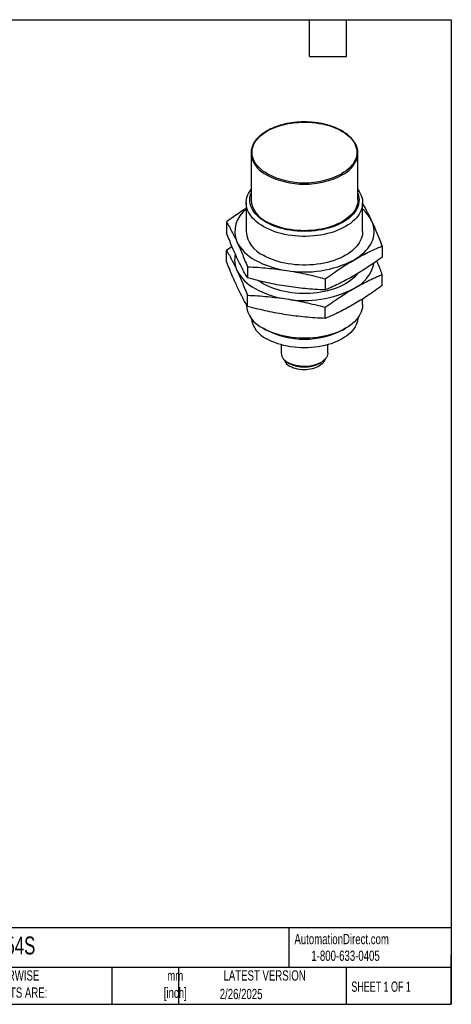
# Model space of a CAD drawing. Header units: millimetres. Extents: x 6 to 273, y 6 to 210.
# Tile 2 of 2: x 184 to 273, y 6 to 210. Entities that reach past the tile are written whole.
import ezdxf

# ---------------------------------------------------------------- set-up
doc = ezdxf.new("R2010")
doc.units = ezdxf.units.MM
doc.layers.add('TEXT', color=140, linetype='Continuous', lineweight=25)
doc.styles.add('SLDTEXTSTYLE0', font='TXT', dxfattribs={"width": 0.7})
doc.styles.add('SLDTEXTSTYLE1', font='TXT', dxfattribs={"width": 0.65})

msp = doc.modelspace()

# ---------------------------------------------------------------- linework, layer by layer
for p, q in [((231.7433, 182), (231.7433, 172.3648)), ((253.7801, 172.3648), (253.7801, 182)), ((230.7617, 171.7638), (230.7617, 165.8325)), ((254.7617, 165.8325), (254.7617, 171.7638)), ((226.7006, 167.8295), (226.7006, 165.5381)), ((227.8234, 162.756), (226.7006, 161.9504)), ((258.8229, 162.8607), (258.8229, 160.5693)), ((226.7006, 159.659), (226.7006, 161.9504)), ((231.0042, 158.5576), (231.0042, 156.2662)), ((258.8229, 154.6902), (258.8229, 156.9816)), ((247.0653, 156.0732), (247.0653, 153.7818)), ((231.0042, 150.3871), (231.0042, 152.6785)), ((230.7617, 150.8151), (230.7617, 150.7559)), ((254.7617, 150.7559), (254.7617, 151.9138)), ((247.0653, 147.9027), (247.0653, 150.1941)), ((234.2765, 145.8574), (234.7969, 145.5569)), ((250.7279, 145.5576), (251.2484, 145.8582)), ((237.9617, 142.4697), (237.9617, 140.7572)), ((247.5617, 140.7572), (247.5617, 142.4697)), ((239.3676, 138.7978), (239.7147, 138.5974)), ((245.8093, 138.5977), (246.1564, 138.7981))]:
    msp.add_line(p, q)
at = {"flags": 128}
for points in [[(235.112, 186.5794), (235.64, 186.8645), (236.1999, 187.1286), (236.789, 187.3705), (237.4048, 187.5892), (238.0446, 187.7837), (238.7054, 187.953), (239.3843, 188.0965), (240.0783, 188.2134), (240.7843, 188.3034), (241.4992, 188.3659), (242.2196, 188.4008), (242.9425, 188.4077), (243.6646, 188.3868), (244.3827, 188.3381), (245.0935, 188.2618), (245.7939, 188.1583), (246.4807, 188.028), (247.151, 187.8715), (247.8016, 187.6895), (248.4298, 187.4828), (249.0326, 187.2524), (249.6074, 186.9993), (250.1516, 186.7245), (250.6629, 186.4294), (251.1388, 186.1152), (251.5773, 185.7834), (251.9765, 185.4354), (252.3345, 185.0727), (252.6497, 184.6971), (252.9208, 184.3102), (253.1465, 183.9137), (253.3259, 183.5094), (253.458, 183.099), (253.5424, 182.6845), (253.5786, 182.2676), (253.5666, 181.8503), (253.5062, 181.4344), (253.3979, 181.0217), (253.2421, 180.6142), (253.0394, 180.2135), (252.7909, 179.8216), (252.4976, 179.4401), (252.1607, 179.0708), (251.782, 178.7153), (251.3629, 178.3752), (250.9054, 178.052), (250.4115, 177.7472)], [(235.112, 177.7472), (234.6078, 178.0588), (234.1416, 178.3896), (233.7156, 178.738), (233.3318, 179.1024), (232.9919, 179.481), (232.6976, 179.8722), (232.4502, 180.274), (232.2509, 180.6846), (232.1007, 181.1021), (232.0001, 181.5246), (231.9497, 181.9501), (231.9497, 182.3765), (232.0001, 182.802), (232.1007, 183.2244), (232.2509, 183.642), (232.4502, 184.0526), (232.6976, 184.4544), (232.9919, 184.8456), (233.3318, 185.2242), (233.7156, 185.5886), (234.1416, 185.9369), (234.6078, 186.2677), (235.112, 186.5794)], [(234.2765, 166.8654), (233.7604, 167.1826), (233.2799, 167.5179), (232.8368, 167.87), (232.4328, 168.2375), (232.0697, 168.6188), (231.7487, 169.0126), (231.4712, 169.4172), (231.2382, 169.8311), (231.0507, 170.2526), (230.9095, 170.6801), (230.815, 171.1119), (230.7677, 171.5462), (230.7677, 171.9814), (230.815, 172.4158), (230.9095, 172.8475), (231.0507, 173.275), (231.2382, 173.6965), (231.4712, 174.1104), (231.7433, 174.5079)], [(234.7969, 167.7668), (234.293, 168.0774), (233.8254, 168.4063), (233.3961, 168.7522), (233.0068, 169.1135), (232.6594, 169.4888), (232.3552, 169.8764), (232.0955, 170.2746), (231.8816, 170.6818), (231.7142, 171.0962), (231.5941, 171.516), (231.5219, 171.9395), (231.4977, 172.3648), (231.5219, 172.7901), (231.5941, 173.2136), (231.7142, 173.6334), (231.7433, 173.7153)], [(253.7801, 174.5079), (254.0523, 174.1104), (254.2853, 173.6965), (254.4728, 173.275), (254.614, 172.8475), (254.7085, 172.4158), (254.7558, 171.9814), (254.7558, 171.5462), (254.7085, 171.1119), (254.614, 170.6801), (254.4728, 170.2526), (254.2853, 169.8311), (254.0523, 169.4172), (253.7748, 169.0126), (253.4538, 168.6188), (253.0907, 168.2375), (252.6867, 167.87), (252.2436, 167.5179), (251.7631, 167.1826), (251.247, 166.8654), (250.6975, 166.5675), (250.1166, 166.2901), (249.5068, 166.0343), (248.8702, 165.8011), (248.2096, 165.5914), (247.5275, 165.4061), (246.8266, 165.2459), (246.1096, 165.1114), (245.3795, 165.0032), (244.639, 164.9217), (243.891, 164.8671), (243.1387, 164.8398), (242.3848, 164.8398), (241.6324, 164.8671), (240.8845, 164.9217), (240.144, 165.0032), (239.4139, 165.1114), (238.6969, 165.2459), (237.996, 165.4061), (237.3139, 165.5914), (236.6533, 165.8011), (236.0167, 166.0343), (235.4069, 166.2901), (234.826, 166.5675), (234.2765, 166.8654)], [(253.7801, 173.7153), (253.8093, 173.6334), (253.9294, 173.2136), (254.0016, 172.7901), (254.0257, 172.3648), (254.0016, 171.9395), (253.9294, 171.516), (253.8093, 171.0962), (253.6419, 170.6818), (253.428, 170.2746), (253.1683, 169.8764), (252.8641, 169.4888), (252.5167, 169.1135), (252.1274, 168.7522), (251.6981, 168.4063), (251.2305, 168.0774), (250.7266, 167.7668), (250.1886, 167.4759), (249.6188, 167.206), (249.0197, 166.9581), (248.3937, 166.7334), (247.7437, 166.5328), (247.0723, 166.3572), (246.3824, 166.2073), (245.6771, 166.0838), (244.9592, 165.9872), (244.232, 165.9179), (243.4985, 165.8762), (242.7617, 165.8622), (242.025, 165.8762), (241.2915, 165.9179), (240.5643, 165.9872), (239.8464, 166.0838), (239.1411, 166.2073), (238.4512, 166.3572), (237.7798, 166.5328), (237.1297, 166.7334), (236.5038, 166.9581), (235.9047, 167.206), (235.3349, 167.4759), (234.7969, 167.7668)], [(253.7801, 172.3648), (253.7566, 171.9488), (253.6859, 171.5345), (253.5684, 171.1239), (253.4047, 170.7185), (253.1954, 170.3202), (252.9414, 169.9306), (252.6439, 169.5515), (252.304, 169.1844), (251.9232, 168.8309), (251.5032, 168.4926), (251.0458, 168.1708), (250.5529, 167.867), (250.0267, 167.5825), (249.4693, 167.3184), (248.8832, 167.076), (248.2709, 166.8562), (247.6351, 166.66), (246.9783, 166.4882), (246.3035, 166.3416), (245.6135, 166.2208), (244.9113, 166.1262), (244.1999, 166.0584), (243.4824, 166.0176), (242.7617, 166.004), (242.0411, 166.0176), (241.3236, 166.0584), (240.6122, 166.1262), (239.91, 166.2208), (239.22, 166.3416), (238.5452, 166.4882), (237.8884, 166.66), (237.2525, 166.8562), (236.6403, 167.076), (236.0542, 167.3184), (235.4968, 167.5825), (234.9706, 167.867)], [(252.9441, 159.9543), (253.5189, 160.3061), (254.0573, 160.6765), (254.5575, 161.0644), (255.0178, 161.4684), (255.4366, 161.8871), (255.8126, 162.3193), (256.1444, 162.7633), (256.4308, 163.2177), (256.6711, 163.6809), (256.8643, 164.1514), (257.0097, 164.6277), (257.107, 165.108), (257.1557, 165.5907), (257.1557, 166.0743), (257.107, 166.557), (257.0097, 167.0373), (256.8643, 167.5135), (256.6711, 167.984)], [(254.7617, 165.8325), (254.7558, 165.6149), (254.7085, 165.1805), (254.614, 164.7488), (254.4728, 164.3213), (254.2853, 163.8998), (254.0523, 163.4859), (253.7748, 163.0812), (253.4538, 162.6875), (253.0907, 162.3061), (252.6867, 161.9387), (252.2436, 161.5866), (251.7631, 161.2513), (251.247, 160.934), (250.6975, 160.6361), (250.1166, 160.3587), (249.5068, 160.1029), (248.8702, 159.8697), (248.2096, 159.6601), (247.5275, 159.4748), (246.8266, 159.3146), (246.1096, 159.1801), (245.3795, 159.0719), (244.639, 158.9903), (243.891, 158.9358), (243.1387, 158.9084), (242.3848, 158.9084), (241.6324, 158.9358), (240.8845, 158.9903), (240.144, 159.0719), (239.4139, 159.1801), (238.6969, 159.3146), (237.996, 159.4748), (237.3139, 159.6601), (236.6533, 159.8697), (236.0167, 160.1029), (235.4069, 160.3587), (234.826, 160.6361), (234.2765, 160.934)], [(253.7266, 157.1387), (253.4538, 156.8084), (253.0907, 156.427), (252.6867, 156.0596), (252.2436, 155.7075), (251.7631, 155.3722), (251.247, 155.0549), (250.6975, 154.757), (250.1166, 154.4796), (249.5068, 154.2238), (248.8702, 153.9906), (248.2096, 153.781), (247.5275, 153.5957), (246.8266, 153.4355), (246.1096, 153.301), (245.3795, 153.1928), (244.639, 153.1112), (243.891, 153.0567), (243.1387, 153.0293), (242.3848, 153.0293), (241.6324, 153.0567), (240.8845, 153.1112), (240.144, 153.1928), (239.4139, 153.301), (238.6969, 153.4355), (237.996, 153.5957), (237.3139, 153.781), (236.6533, 153.9906), (236.0167, 154.2238), (235.4069, 154.4796), (234.826, 154.757), (234.2765, 155.0549)], [(234.2765, 155.0549), (233.7604, 155.3722), (233.319, 155.6786)], [(254.7617, 150.7559), (254.7558, 150.5383), (254.7085, 150.1039), (254.614, 149.6722), (254.4728, 149.2447), (254.2853, 148.8232), (254.0523, 148.4093), (253.7748, 148.0046), (253.4538, 147.6109), (253.0907, 147.2295), (252.6867, 146.8621), (252.2436, 146.51), (251.7631, 146.1747), (251.247, 145.8574), (250.6975, 145.5595), (250.1166, 145.2821), (249.5068, 145.0263), (248.8702, 144.7931), (248.2096, 144.5835), (247.5275, 144.3982), (246.8266, 144.238), (246.1096, 144.1035), (245.3795, 143.9952), (244.639, 143.9137), (243.891, 143.8592), (243.1387, 143.8318), (242.3848, 143.8318), (241.6324, 143.8592), (240.8845, 143.9137), (240.144, 143.9952), (239.4139, 144.1035), (238.6969, 144.238), (237.996, 144.3982), (237.3139, 144.5835), (236.6533, 144.7931), (236.0167, 145.0263), (235.4069, 145.2821), (234.826, 145.5595), (234.2765, 145.8574)], [(253.7752, 148.0052), (253.7566, 147.7792), (253.6859, 147.3649), (253.5684, 146.9543), (253.4047, 146.5489), (253.1954, 146.1506), (252.9414, 145.761), (252.6439, 145.3819), (252.304, 145.0148), (251.9232, 144.6613), (251.5032, 144.323), (251.0458, 144.0012), (250.5529, 143.6974), (250.0267, 143.4129), (249.4693, 143.1488), (248.8832, 142.9064), (248.2709, 142.6866), (247.6351, 142.4904), (246.9783, 142.3186), (246.3035, 142.172), (245.6135, 142.0511), (244.9113, 141.9566), (244.1999, 141.8888), (243.4824, 141.848), (242.7617, 141.8344), (242.0411, 141.848), (241.3236, 141.8888), (240.6122, 141.9566), (239.91, 142.0511), (239.22, 142.172), (238.5452, 142.3186), (237.8884, 142.4904), (237.2525, 142.6866), (236.6403, 142.9064), (236.0542, 143.1488), (235.4968, 143.4129), (234.9706, 143.6974)], [(247.5617, 140.7572), (247.5602, 140.687), (247.5233, 140.4071), (247.4375, 140.1308), (247.3037, 139.8609), (247.1234, 139.6002), (246.8983, 139.3515), (246.6307, 139.1171), (246.3234, 138.8995), (245.9796, 138.7011), (245.6028, 138.5237), (245.1968, 138.3692), (244.7658, 138.2392), (244.3143, 138.1351), (243.8468, 138.0579), (243.3682, 138.0084), (242.8833, 137.9871), (242.3973, 137.9942), (241.9149, 138.0296), (241.4413, 138.0931), (240.9812, 138.1839), (240.5394, 138.3011), (240.1203, 138.4435), (239.7284, 138.6096), (239.3676, 138.7978)], [(246.9053, 139.3584), (246.8731, 139.2477), (246.7637, 138.9938), (246.6074, 138.7482), (246.406, 138.5137), (246.1619, 138.2932), (245.8779, 138.0893), (245.5574, 137.9042), (245.2041, 137.7403), (244.8221, 137.5994), (244.416, 137.4831), (243.9906, 137.3929), (243.5507, 137.3297), (243.1015, 137.2944), (242.6484, 137.2873), (242.1966, 137.3085), (241.7514, 137.3578), (241.3181, 137.4347), (240.9017, 137.5381), (240.5071, 137.6668), (240.1389, 137.8195), (239.8015, 137.9943)]]:
    msp.add_lwpolyline(points, dxfattribs=at)
for centre, radius, start, end in [((235.0534, 186.4976), 0.1006, 54.383801, 114.291295), ((235.4867, 182), 3.7425, 163.667744, 196.26458), ((250.0368, 182), 3.7425, 343.667744, 16.26458), ((237.7336, 183.0632), 6.2096, 199.878365, 243.579275), ((247.7885, 183.065), 6.2118, 296.425144, 340.069541), ((242.7617, 192.5392), 16.9355, 242.609672, 297.390328), ((242.7617, 192.48), 16.6004, 242.56011, 297.43989), ((250.2459, 177.4883), 0.3074, 2.605478, 57.394522), ((237.2576, 172.9147), 5.5416, 185.694799, 245.625342), ((234.0086, 165.8652), 5.5997, 125.437547, 202.959179), ((249.9224, 164.6786), 7.5147, 26.095017, 49.910198), ((236.7092, 166.3897), 5.9734, 185.352303, 245.967838), ((236.7172, 167.8195), 8.8872, 207.754387, 242.251822), ((233.3157, 159.9475), 4.9523, 166.1582, 205.674814), ((241.6549, 176.424), 18.8047, 241.143304, 261.990524), ((242.7919, 179.55), 22.0694, 260.198121, 297.387956), ((249.7086, 160.9316), 7.5814, 295.262474, 348.00926), ((236.6474, 161.8706), 8.793, 207.56362, 242.442589), ((241.6146, 170.424), 18.6793, 241.072564, 262.061263), ((242.7919, 173.6709), 22.0694, 260.198121, 297.387956), ((236.7092, 151.3131), 5.9734, 185.352303, 245.967838), ((237.3087, 148.8055), 5.6178, 188.189986, 245.404392), ((242.7617, 160.87), 17.2607, 242.519872, 297.485503), ((240.3518, 140.988), 2.4012, 185.517255, 245.802886), ((240.838, 140.0887), 2.3369, 198.210497, 243.670331), ((242.7617, 144.4577), 6.6051, 242.528031, 297.477344)]:
    msp.add_arc(centre, radius, start, end)
for points, knots in [([(253.6233, 183.0846), (253.6216, 183.0917), (253.5884, 183.2307), (253.4853, 183.4977), (253.3113, 183.8833), (253.0923, 184.2614), (252.8349, 184.6311), (252.5385, 184.9907), (252.2046, 185.3388), (251.8343, 185.674), (251.4292, 185.9951), (250.9909, 186.3006), (250.5213, 186.5895), (250.0221, 186.8606), (249.4953, 187.113), (248.9431, 187.3457), (248.3674, 187.558), (247.7706, 187.749), (247.1548, 187.9181), (246.5224, 188.0646), (245.8759, 188.1882), (245.2176, 188.2882), (244.5501, 188.3644), (243.8759, 188.4165), (243.1974, 188.4444), (242.5173, 188.4478), (241.8381, 188.4268), (241.1624, 188.3815), (240.4928, 188.3121), (239.8317, 188.2187), (239.1817, 188.1018), (238.5452, 187.9616), (237.9246, 187.7988), (237.3222, 187.614), (236.7404, 187.4076), (236.1812, 187.1806), (235.6472, 186.9335), (235.2626, 186.7324), (235.0561, 186.6145), (235.012, 186.5893)], [0, 0, 0, 0, 0.00150297, 0.02941049, 0.05738917, 0.08544998, 0.1135929, 0.1418095, 0.17008645, 0.19840881, 0.22676241, 0.25513519, 0.28351771, 0.31190244, 0.34028408, 0.36866009, 0.39702914, 0.42539073, 0.45374494, 0.48209225, 0.51043341, 0.53876933, 0.56710102, 0.59542955, 0.62375604, 0.65208161, 0.68040742, 0.70873429, 0.73706332, 0.76539568, 0.79373251, 0.82207497, 0.85042413, 0.87878101, 0.90714649, 0.93552122, 0.9639055, 0.9922991, 1, 1, 1, 1]), ([(235.012, 186.5893), (234.9276, 186.5396), (234.6832, 186.3957), (234.3017, 186.1441), (233.8794, 185.8301), (233.4914, 185.5007), (233.1388, 185.1574), (232.8231, 184.8015), (232.5458, 184.4344), (232.3075, 184.0577), (232.1118, 183.6727), (231.9769, 183.3491), (231.9231, 183.1525), (231.9056, 183.0885)], [0, 0, 0, 0, 0.05278362, 0.15297075, 0.25318582, 0.35338679, 0.45354379, 0.55361704, 0.65355722, 0.75330846, 0.8528152, 0.95203285, 1, 1, 1, 1]), ([(256.6711, 167.984), (256.4777, 168.3933), (256.0885, 169.2174), (255.5399, 170.2864), (255.0967, 171.1141), (254.8497, 171.5485), (254.7617, 171.7031)], [0, 0, 0, 0, 0.30293139, 0.60987309, 0.86113039, 1, 1, 1, 1]), ([(230.7617, 170.607), (230.3051, 170.3151), (229.411, 169.7435), (228.057, 168.8108), (227.1615, 168.1629), (226.7006, 167.8295)], [0, 0, 0, 0, 0.33623154, 0.65838813, 1, 1, 1, 1]), ([(226.7006, 167.8295), (227.0976, 167.142), (227.4612, 166.4781), (228.1653, 165.1211), (228.5052, 164.429), (228.8524, 163.6809)], [0, 0, 0, 0, 0.5, 0.5, 1, 1, 1, 1]), ([(258.8229, 162.8607), (258.4259, 163.8838), (258.0623, 164.7866), (257.3582, 166.4633), (257.0183, 167.2359), (256.6711, 167.984)], [0, 0, 0, 0, 0.5, 0.5, 1, 1, 1, 1]), ([(228.8524, 160.4148), (228.5052, 161.1629), (228.1653, 161.9355), (227.4612, 163.6121), (227.0976, 164.515), (226.7006, 165.5381)], [0, 0, 0, 0, 0.5, 0.5, 1, 1, 1, 1]), ([(228.8524, 163.6809), (229.1997, 162.9328), (229.5396, 162.1602), (230.2436, 160.4835), (230.6072, 159.5807), (231.0042, 158.5576)], [0, 0, 0, 0, 0.5, 0.5, 1, 1, 1, 1]), ([(252.9441, 159.9543), (253.8928, 160.502), (254.8215, 160.9979), (256.7449, 161.9484), (257.7383, 162.4024), (258.8229, 162.8607)], [0, 0, 0, 0, 0.5, 0.5, 1, 1, 1, 1]), ([(226.7006, 161.9504), (227.0976, 161.2629), (227.4612, 160.599), (228.1653, 159.2421), (228.5052, 158.55), (228.8524, 157.8018)], [0, 0, 0, 0, 0.5, 0.5, 1, 1, 1, 1]), ([(258.8229, 160.5693), (257.7383, 159.7754), (256.7449, 159.0824), (254.8215, 157.8122), (253.8928, 157.2358), (252.9441, 156.6882)], [0, 0, 0, 0, 0.5, 0.5, 1, 1, 1, 1]), ([(228.8524, 154.5357), (228.5052, 155.2838), (228.1653, 156.0564), (227.4612, 157.733), (227.0976, 158.6359), (226.7006, 159.659)], [0, 0, 0, 0, 0.5, 0.5, 1, 1, 1, 1]), ([(231.0042, 156.2662), (230.6072, 156.9537), (230.2436, 157.6176), (229.5396, 158.9745), (229.1997, 159.6666), (228.8524, 160.4148)], [0, 0, 0, 0, 0.5, 0.5, 1, 1, 1, 1]), ([(231.0042, 158.5576), (232.4858, 158.4962), (233.8428, 158.4058), (236.4702, 158.1592), (237.7388, 158.0032), (239.0348, 157.8028)], [0, 0, 0, 0, 0.5, 0.5, 1, 1, 1, 1]), ([(247.0653, 156.0732), (248.1499, 156.8671), (249.1433, 157.5601), (251.0667, 158.8303), (251.9954, 159.4067), (252.9441, 159.9543)], [0, 0, 0, 0, 0.5, 0.5, 1, 1, 1, 1]), ([(258.8229, 156.9816), (258.679, 157.3494), (258.3987, 158.0662), (258.0249, 158.9928), (257.7948, 159.5412), (257.7019, 159.7625)], [0, 0, 0, 0, 0.38592181, 0.75216451, 1, 1, 1, 1]), ([(228.8524, 157.8018), (229.1997, 157.0537), (229.5396, 156.2811), (230.2436, 154.6045), (230.6072, 153.7016), (231.0042, 152.6785)], [0, 0, 0, 0, 0.5, 0.5, 1, 1, 1, 1]), ([(239.0348, 157.8028), (240.3307, 157.6023), (241.5993, 157.3658), (244.2268, 156.7996), (245.5837, 156.4702), (247.0653, 156.0732)], [0, 0, 0, 0, 0.5, 0.5, 1, 1, 1, 1]), ([(252.9441, 156.6882), (251.9954, 156.1405), (251.0667, 155.6446), (249.1433, 154.6941), (248.1499, 154.2401), (247.0653, 153.7818)], [0, 0, 0, 0, 0.5, 0.5, 1, 1, 1, 1]), ([(252.9441, 154.0752), (253.8928, 154.6229), (254.8215, 155.1188), (256.7449, 156.0693), (257.7383, 156.5233), (258.8229, 156.9816)], [0, 0, 0, 0, 0.5, 0.5, 1, 1, 1, 1]), ([(231.0042, 150.3871), (230.6072, 151.0746), (230.2436, 151.7385), (229.5396, 153.0954), (229.1997, 153.7875), (228.8524, 154.5357)], [0, 0, 0, 0, 0.5, 0.5, 1, 1, 1, 1]), ([(239.0348, 154.5366), (237.7388, 154.7371), (236.4702, 154.9736), (233.8428, 155.5398), (232.4858, 155.8693), (231.0042, 156.2662)], [0, 0, 0, 0, 0.5, 0.5, 1, 1, 1, 1]), ([(247.0653, 153.7818), (245.5837, 153.8432), (244.2268, 153.9336), (241.5993, 154.1802), (240.3307, 154.3362), (239.0348, 154.5366)], [0, 0, 0, 0, 0.5, 0.5, 1, 1, 1, 1]), ([(258.8229, 154.6902), (257.7383, 153.8963), (256.7449, 153.2033), (254.8215, 151.9331), (253.8928, 151.3567), (252.9441, 150.8091)], [0, 0, 0, 0, 0.5, 0.5, 1, 1, 1, 1]), ([(231.0042, 152.6785), (232.4858, 152.6171), (233.8428, 152.5267), (236.4702, 152.2801), (237.7388, 152.1242), (239.0348, 151.9237)], [0, 0, 0, 0, 0.5, 0.5, 1, 1, 1, 1]), ([(247.0653, 150.1941), (248.1499, 150.988), (249.1433, 151.681), (251.0667, 152.9512), (251.9954, 153.5276), (252.9441, 154.0752)], [0, 0, 0, 0, 0.5, 0.5, 1, 1, 1, 1]), ([(239.0348, 148.6575), (237.7388, 148.858), (236.4702, 149.0945), (233.8428, 149.6607), (232.4858, 149.9902), (231.0042, 150.3871)], [0, 0, 0, 0, 0.5, 0.5, 1, 1, 1, 1]), ([(239.0348, 151.9237), (240.3307, 151.7232), (241.5993, 151.4867), (244.2268, 150.9205), (245.5837, 150.5911), (247.0653, 150.1941)], [0, 0, 0, 0, 0.5, 0.5, 1, 1, 1, 1]), ([(252.9441, 150.8091), (251.9954, 150.2614), (251.0667, 149.7655), (249.1433, 148.815), (248.1499, 148.3611), (247.0653, 147.9027)], [0, 0, 0, 0, 0.5, 0.5, 1, 1, 1, 1]), ([(247.0653, 147.9027), (245.5837, 147.9641), (244.2268, 148.0545), (241.5993, 148.3011), (240.3307, 148.4571), (239.0348, 148.6575)], [0, 0, 0, 0, 0.5, 0.5, 1, 1, 1, 1])]:
    msp.add_open_spline(points, degree=3, knots=knots)
at = {"layer": 'TEXT'}
for p, q in [((6.35, 209.55), (273.05, 209.55)), ((243.84, 201.93), (243.84, 209.55)), ((251.46, 201.93), (251.46, 209.55)), ((273.05, 209.55), (273.05, 6.35)), ((243.84, 201.93), (251.46, 201.93)), ((273.05, 22.1261), (6.35, 22.1261)), ((239.5754, 22.1261), (239.5754, 13.97)), ((273.05, 6.35), (273.05, 16.51)), ((273.05, 13.97), (6.35, 13.97)), ((203.0243, 13.97), (203.0243, 6.35)), ((216.8121, 13.97), (216.8121, 6.35)), ((251.3487, 13.97), (251.3487, 6.35)), ((6.35, 6.35), (273.05, 6.35))]:
    msp.add_line(p, q, dxfattribs=at)

# ---------------------------------------------------------------- texts
at = {"color": 179, "linetype": 'Continuous', "lineweight": 18, "char_height": 2.116667, "attachment_point": 1, "style": 'SLDTEXTSTYLE0'}
for s, insert in [('AutomationDirect.com', (240.695, 20.8765)), ('1-800-633-0405', (244.1916, 17.437))]:
    msp.add_mtext(s, dxfattribs=dict(at, insert=insert))
at = {"layer": 'TEXT'}
for s, insert, char_height, attachment_point, style in [('GI854S', (175.5018, 20.3402), 3.70417, 1, 'SLDTEXTSTYLE0'), ('UNLESS OTHERWISE ^JSPECIFIED UNITS ARE:', (167.6079, 13.364), 2.116667, 1, 'SLDTEXTSTYLE0'), ('mm^J[inch]', (216.1166, 13.3229), 2.11667, 2, 'SLDTEXTSTYLE0'), ('LATEST VERSION', (234.5521, 13.364), 2.116667, 2, 'SLDTEXTSTYLE0'), ('SHEET 1 OF 1', (252.4413, 11.0515), 2.116667, 1, 'SLDTEXTSTYLE1'), ('2/26/2025', (229.7015, 9.5356), 2.11667, 2, 'SLDTEXTSTYLE0')]:
    msp.add_mtext(s, dxfattribs=dict(at, insert=insert, char_height=char_height, attachment_point=attachment_point, style=style))

doc.saveas('drawing.dxf')
